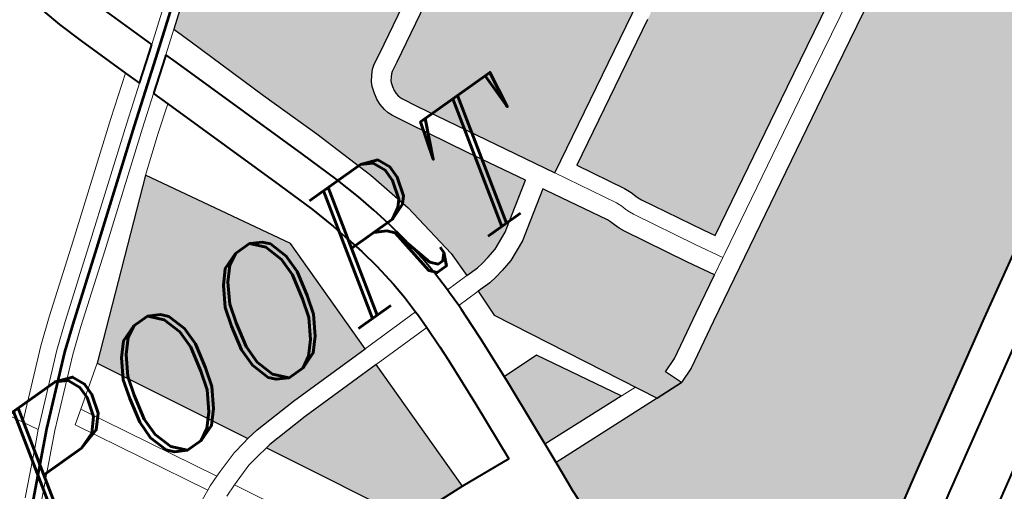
# Model space of a CAD drawing. Header units: metres. Extents: x 148316 to 148653, y 486436 to 486744.
# Tile 33 of 87: x 148543.87 to 148547.44, y 486711.25 to 486712.96. Entities that reach past the tile are written whole.
import ezdxf

# ---------------------------------------------------------------- set-up
doc = ezdxf.new("R2010")
doc.units = ezdxf.units.M
doc.header["$MEASUREMENT"] = 0
for name, color, linetype, lineweight in [('WVB-pen-brm-dik 018', 6, 'Continuous', 13), ('WVB-pen-brm-dik 050', 6, 'Continuous', 53), ('WVB-pen-dik 035', 1, 'Continuous', 40), ('WVB-raster-20%', 254, 'Continuous', 30), ('WVB-raster-60%', 253, 'Continuous', 30), ('WVB-tekst-dik 035', 1, 'Continuous', 40)]:
    doc.layers.add(name, color=color, linetype=linetype, lineweight=lineweight)
doc.styles.add('1 200   cursief   0.18', font='ITALICS.shx', dxfattribs={"height": 0.36})

# ---------------------------------------------------------------- blocks, each defined once
blk = doc.blocks.new('INZET')
at = {"layer": 'WVB-raster-20%', "extrusion": (0, 0, -1)}
for points in [[(0.123881, -0.090871), (0.123644, -0.090868), (0.123525, -0.090853), (0.123384, -0.090827), (0.123189, -0.090779), (0.122863, -0.090633), (0.12257, -0.090442), (0.122019, -0.090078), (0.122578, -0.08906), (0.123147, -0.088011), (0.1233, -0.087723), (0.123333, -0.087642), (0.123356, -0.087551), (0.123364, -0.087435), (0.123358, -0.087334), (0.123336, -0.087212), (0.123293, -0.087086), (0.123254, -0.087011), (0.123182, -0.086914), (0.123107, -0.086836), (0.123031, -0.086779), (0.122846, -0.086679), (0.121478, -0.085926), (0.12054, -0.085413), (0.119793, -0.085), (0.120095, -0.084355), (0.120217, -0.083981), (0.120268, -0.083831), (0.12074, -0.083203), (0.120803, -0.08298), (0.120787, -0.082601), (0.120704, -0.082367), (0.120538, -0.081994), (0.120401, -0.081632), (0.120483, -0.081367), (0.120859, -0.080854), (0.121009, -0.080655), (0.123171, -0.082285), (0.125618, -0.084153), (0.125499, -0.084525), (0.124994, -0.086079), (0.124612, -0.087203), (0.124247, -0.088377), (0.124036, -0.089256), (0.123881, -0.090379)], [(0.119798, -0.09289), (0.117177, -0.091454), (0.112537, -0.088929), (0.112563, -0.088883), (0.112637, -0.088739), (0.112689, -0.088616), (0.112745, -0.088451), (0.112809, -0.088251), (0.112836, -0.088109), (0.112868, -0.087923), (0.112873, -0.087799), (0.112882, -0.087623), (0.112875, -0.087424), (0.112861, -0.087199), (0.112827, -0.087001), (0.11281, -0.08691), (0.112776, -0.086766), (0.112742, -0.086659), (0.112689, -0.086478), (0.112596, -0.086203), (0.112166, -0.084888), (0.112116, -0.084751), (0.112075, -0.084638), (0.111804, -0.083896), (0.111589, -0.083243), (0.111436, -0.082764), (0.111296, -0.082374), (0.111276, -0.082289), (0.111332, -0.082282), (0.111486, -0.082257), (0.111683, -0.082208), (0.112271, -0.082007), (0.112691, -0.081864), (0.112694, -0.081862), (0.114337, -0.086697), (0.118527, -0.08899), (0.121101, -0.090399), (0.12064, -0.091241), (0.120584, -0.091371), (0.120556, -0.091471), (0.120536, -0.091523), (0.120509, -0.091586), (0.119916, -0.092678)]]:
    blk.add_hatch(color=256, dxfattribs=at).paths.add_polyline_path(points)
at = {"layer": 'WVB-raster-20%'}
blk.add_hatch(color=256, dxfattribs=at).paths.add_polyline_path([(-0.121509, -0.090279), (-0.12227, -0.088892), (-0.122839, -0.087845), (-0.122983, -0.087576), (-0.122999, -0.087534), (-0.123009, -0.087496), (-0.123013, -0.087432), (-0.12301, -0.087375), (-0.122996, -0.087301), (-0.12297, -0.087224), (-0.122956, -0.087197), (-0.122914, -0.08714), (-0.122875, -0.0871), (-0.122842, -0.087075), (-0.122678, -0.086986), (-0.121309, -0.086233), (-0.120371, -0.08572), (-0.119621, -0.085305), (-0.118835, -0.086227), (-0.118479, -0.086835), (-0.118257, -0.087321), (-0.117831, -0.088267)])
at = {"layer": 'WVB-raster-20%', "ltscale": 0.5}
blk.add_hatch(color=256, dxfattribs=at).paths.add_polyline_path([(-0.122871, -0.09427), (-0.124501, -0.094176), (-0.124403, -0.092912), (-0.124393, -0.092757), (-0.123691, -0.092775)])
at = {"layer": 'WVB-raster-60%'}
for points in [[(-0.128828, -0.090979), (-0.130261, -0.088283), (-0.127573, -0.08601), (-0.12615, -0.088541), (-0.126155, -0.090883), (-0.12776, -0.090902), (-0.1286, -0.090947)], [(-0.127203, -0.094037), (-0.128653, -0.091308), (-0.128566, -0.091296), (-0.127749, -0.091252), (-0.126155, -0.091233), (-0.126161, -0.093932), (-0.126692, -0.093907), (-0.126936, -0.09395)]]:
    blk.add_hatch(color=256, dxfattribs=at).paths.add_polyline_path(points)
at = {"layer": 'WVB-raster-60%', "ltscale": 0.5, "extrusion": (0, 0, -1)}
blk.add_hatch(color=256, dxfattribs=at).paths.add_polyline_path([(0.122486, -0.100404), (0.12159, -0.099864), (0.119378, -0.098525), (0.116693, -0.096928), (0.114935, -0.095906), (0.113636, -0.095155), (0.111993, -0.094198), (0.111888, -0.093906), (0.111805, -0.093718), (0.111693, -0.093564), (0.111597, -0.093477), (0.111501, -0.093412), (0.110411, -0.092801), (0.110411, -0.0928), (0.110511, -0.092623), (0.111091, -0.091562), (0.111139, -0.091474), (0.111211, -0.091342), (0.111768, -0.090313), (0.111825, -0.09021), (0.112221, -0.089497), (0.11676, -0.091968), (0.120722, -0.094137), (0.121543, -0.094595), (0.12184, -0.094705), (0.122361, -0.094679), (0.124532, -0.09457), (0.124549, -0.094792), (0.124578, -0.095161), (0.124598, -0.095535), (0.124659, -0.09662), (0.124675, -0.097068), (0.124664, -0.097394), (0.12462, -0.097877), (0.124573, -0.098135), (0.124509, -0.09837), (0.124394, -0.098747), (0.124082, -0.099222), (0.123815, -0.099538), (0.123373, -0.099941), (0.122851, -0.100274)])
at = {"layer": 'WVB-raster-60%', "extrusion": (0, 0, -1)}
blk.add_hatch(color=256, dxfattribs=at).paths.add_polyline_path([(0.12184, -0.094705), (0.121962, -0.094377), (0.121689, -0.094276), (0.120891, -0.09383), (0.120222, -0.093464), (0.120485, -0.092991), (0.121092, -0.091873), (0.121138, -0.091771), (0.121175, -0.091673), (0.121198, -0.091588), (0.121225, -0.091527), (0.121816, -0.090448), (0.12185, -0.090386), (0.122378, -0.090734), (0.122695, -0.090941), (0.123075, -0.091111), (0.12331, -0.091169), (0.123471, -0.091199), (0.12362, -0.091217), (0.123884, -0.091221), (0.123897, -0.091742), (0.122361, -0.094679)])
at = {"layer": 'WVB-pen-brm-dik 018'}
for p, q in [((-0.136292, -0.080479), (-0.131978, -0.088373)), ((-0.131978, -0.088373), (-0.136292, -0.080479)), ((-0.126107, -0.084149), (-0.123353, -0.082046)), ((-0.12726, -0.082886), (-0.127344, -0.082558)), ((-0.127111, -0.083356), (-0.12726, -0.082886)), ((-0.126445, -0.083139), (-0.126107, -0.084149)), ((-0.126797, -0.084293), (-0.127111, -0.083356)), ((-0.125618, -0.084153), (-0.126006, -0.084449)), ((-0.125499, -0.084525), (-0.125618, -0.084153)), ((-0.127486, -0.08481), (-0.126797, -0.084293)), ((-0.126797, -0.084293), (-0.127486, -0.08481)), ((-0.126696, -0.084593), (-0.126797, -0.084293)), ((-0.126006, -0.084449), (-0.125933, -0.084667)), ((-0.124994, -0.086079), (-0.125499, -0.084525)), ((-0.127305, -0.085049), (-0.126696, -0.084593)), ((-0.125933, -0.084667), (-0.1252, -0.086853)), ((-0.129332, -0.086223), (-0.127486, -0.08481)), ((-0.127486, -0.08481), (-0.129332, -0.086223)), ((-0.126596, -0.084892), (-0.127124, -0.085288)), ((-0.126495, -0.085192), (-0.126596, -0.084892)), ((-0.129151, -0.086462), (-0.127305, -0.085049)), ((-0.126495, -0.085192), (-0.126942, -0.085527)), ((-0.126942, -0.085527), (-0.126495, -0.085192)), ((-0.125864, -0.087073), (-0.126495, -0.085192)), ((-0.127124, -0.085288), (-0.128969, -0.0867)), ((-0.126942, -0.085527), (-0.127573, -0.08601)), ((-0.127573, -0.08601), (-0.126942, -0.085527)), ((-0.121478, -0.085926), (-0.122846, -0.086679)), ((-0.130261, -0.088283), (-0.127573, -0.08601)), ((-0.127573, -0.08601), (-0.12615, -0.088541)), ((-0.124612, -0.087203), (-0.124994, -0.086079)), ((-0.130482, -0.087093), (-0.129332, -0.086223)), ((-0.129332, -0.086223), (-0.130482, -0.087093)), ((-0.122678, -0.086986), (-0.121309, -0.086233)), ((-0.130298, -0.08733), (-0.129151, -0.086462)), ((-0.122846, -0.086679), (-0.123031, -0.086779)), ((-0.128969, -0.0867), (-0.130114, -0.087568)), ((-0.1252, -0.086853), (-0.125036, -0.087352)), ((-0.123107, -0.086836), (-0.123182, -0.086914)), ((-0.123031, -0.086779), (-0.123107, -0.086836)), ((-0.123254, -0.087011), (-0.123293, -0.087086)), ((-0.123182, -0.086914), (-0.123254, -0.087011)), ((-0.122842, -0.087075), (-0.122678, -0.086986)), ((-0.130912, -0.087434), (-0.130482, -0.087093)), ((-0.130482, -0.087093), (-0.130912, -0.087434)), ((-0.125701, -0.08757), (-0.125864, -0.087073)), ((-0.124247, -0.088377), (-0.124612, -0.087203)), ((-0.123336, -0.087212), (-0.123358, -0.087334)), ((-0.123293, -0.087086), (-0.123336, -0.087212)), ((-0.122996, -0.087301), (-0.12297, -0.087224)), ((-0.12297, -0.087224), (-0.122956, -0.087197)), ((-0.122956, -0.087197), (-0.122914, -0.08714)), ((-0.122914, -0.08714), (-0.122875, -0.0871)), ((-0.122875, -0.0871), (-0.122842, -0.087075)), ((-0.13072, -0.087664), (-0.130298, -0.08733)), ((-0.125036, -0.087352), (-0.124801, -0.088067)), ((-0.123358, -0.087334), (-0.123364, -0.087435)), ((-0.123013, -0.087432), (-0.12301, -0.087375)), ((-0.12301, -0.087375), (-0.122996, -0.087301)), ((-0.131978, -0.088373), (-0.130912, -0.087434)), ((-0.130912, -0.087434), (-0.131978, -0.088373)), ((-0.130114, -0.087568), (-0.130527, -0.087895)), ((-0.125471, -0.088273), (-0.125701, -0.08757)), ((-0.123364, -0.087435), (-0.123356, -0.087551)), ((-0.123356, -0.087551), (-0.123333, -0.087642)), ((-0.123009, -0.087496), (-0.123013, -0.087432)), ((-0.122999, -0.087534), (-0.123009, -0.087496)), ((-0.122983, -0.087576), (-0.122999, -0.087534)), ((-0.122839, -0.087845), (-0.122983, -0.087576)), ((-0.131795, -0.088611), (-0.13072, -0.087664)), ((-0.123333, -0.087642), (-0.1233, -0.087723)), ((-0.1233, -0.087723), (-0.123147, -0.088011)), ((-0.130527, -0.087895), (-0.131592, -0.088832)), ((-0.12227, -0.088892), (-0.122839, -0.087845)), ((-0.124801, -0.088067), (-0.124657, -0.088568)), ((-0.123147, -0.088011), (-0.122578, -0.08906)), ((-0.130261, -0.088283), (-0.130985, -0.088789)), ((-0.130985, -0.088789), (-0.130261, -0.088283)), ((-0.128828, -0.090979), (-0.130261, -0.088283)), ((-0.125335, -0.088744), (-0.125471, -0.088273)), ((-0.117831, -0.088267), (-0.121509, -0.090279)), ((-0.131828, -0.088643), (-0.131978, -0.088373)), ((-0.131978, -0.088373), (-0.131828, -0.088643)), ((-0.124036, -0.089256), (-0.124247, -0.088377)), ((-0.132054, -0.088859), (-0.131828, -0.088643)), ((-0.131828, -0.088643), (-0.131795, -0.088611)), ((-0.12615, -0.088541), (-0.126155, -0.090883)), ((-0.124657, -0.088568), (-0.124573, -0.088928)), ((-0.131592, -0.088832), (-0.132527, -0.089728)), ((-0.131233, -0.088962), (-0.130985, -0.088789)), ((-0.130985, -0.088789), (-0.131233, -0.088962)), ((-0.130985, -0.088789), (-0.129681, -0.091206)), ((-0.129681, -0.091206), (-0.130985, -0.088789)), ((-0.125256, -0.089085), (-0.125335, -0.088744)), ((-0.132738, -0.089514), (-0.132054, -0.088859)), ((-0.129962, -0.091318), (-0.131233, -0.088962)), ((-0.131233, -0.088962), (-0.129962, -0.091318)), ((-0.124573, -0.088928), (-0.124496, -0.08927)), ((-0.121509, -0.090279), (-0.12227, -0.088892)), ((-0.121101, -0.090399), (-0.118527, -0.08899)), ((-0.112537, -0.088929), (-0.117177, -0.091454)), ((-0.125182, -0.08941), (-0.125256, -0.089085)), ((-0.122578, -0.08906), (-0.122019, -0.090078)), ((-0.116928, -0.09166), (-0.112391, -0.089191)), ((-0.112391, -0.089191), (-0.116928, -0.09166)), ((-0.124496, -0.08927), (-0.124423, -0.089677)), ((-0.123881, -0.090379), (-0.124036, -0.089256)), ((-0.125115, -0.089783), (-0.125182, -0.08941)), ((-0.11676, -0.091968), (-0.112221, -0.089497)), ((-0.124423, -0.089677), (-0.124363, -0.090153)), ((-0.125059, -0.090228), (-0.125115, -0.089783)), ((-0.122019, -0.090078), (-0.12257, -0.090442)), ((-0.125032, -0.090533), (-0.125059, -0.090228)), ((-0.124363, -0.090153), (-0.124332, -0.090492)), ((-0.123881, -0.090871), (-0.123881, -0.090379)), ((-0.12257, -0.090442), (-0.122863, -0.090633)), ((-0.122378, -0.090734), (-0.12185, -0.090386)), ((-0.12185, -0.090386), (-0.121816, -0.090448)), ((-0.121509, -0.090279), (-0.12091, -0.091373)), ((-0.12091, -0.091373), (-0.121509, -0.090279)), ((-0.121509, -0.090279), (-0.121509, -0.090279)), ((-0.12064, -0.091241), (-0.121101, -0.090399)), ((-0.125023, -0.090869), (-0.125032, -0.090533)), ((-0.124332, -0.090492), (-0.124322, -0.090878)), ((-0.121816, -0.090448), (-0.121225, -0.091527)), ((-0.123189, -0.090779), (-0.123384, -0.090827)), ((-0.122863, -0.090633), (-0.123189, -0.090779)), ((-0.122695, -0.090941), (-0.122378, -0.090734)), ((-0.128933, -0.090994), (-0.128828, -0.090979)), ((-0.128828, -0.090979), (-0.128933, -0.090994)), ((-0.1286, -0.090947), (-0.128828, -0.090979)), ((-0.12776, -0.090902), (-0.1286, -0.090947)), ((-0.126155, -0.090883), (-0.12776, -0.090902)), ((-0.126155, -0.090883), (-0.125023, -0.090869)), ((-0.125023, -0.090869), (-0.126155, -0.090883)), ((-0.12502, -0.090952), (-0.125023, -0.090869)), ((-0.125018, -0.091219), (-0.12502, -0.090952)), ((-0.124322, -0.090878), (-0.123916, -0.090872)), ((-0.123916, -0.090872), (-0.124322, -0.090878)), ((-0.124322, -0.090878), (-0.12432, -0.090943)), ((-0.12432, -0.090943), (-0.12432, -0.091228)), ((-0.123916, -0.090872), (-0.123881, -0.090871)), ((-0.123881, -0.090871), (-0.123916, -0.090872)), ((-0.123644, -0.090868), (-0.123881, -0.090871)), ((-0.123525, -0.090853), (-0.123644, -0.090868)), ((-0.123384, -0.090827), (-0.123525, -0.090853)), ((-0.123075, -0.091111), (-0.122695, -0.090941)), ((-0.129585, -0.09117), (-0.129179, -0.091041)), ((-0.129179, -0.091041), (-0.129585, -0.09117)), ((-0.129179, -0.091041), (-0.128933, -0.090994)), ((-0.128933, -0.090994), (-0.129179, -0.091041)), ((-0.12331, -0.091169), (-0.123075, -0.091111)), ((-0.130194, -0.091424), (-0.129962, -0.091318)), ((-0.129962, -0.091318), (-0.130194, -0.091424)), ((-0.129962, -0.091318), (-0.129881, -0.091281)), ((-0.129881, -0.091281), (-0.129962, -0.091318)), ((-0.129881, -0.091281), (-0.129681, -0.091206)), ((-0.129681, -0.091206), (-0.129881, -0.091281)), ((-0.129681, -0.091206), (-0.129585, -0.09117)), ((-0.129585, -0.09117), (-0.129681, -0.091206)), ((-0.128653, -0.091308), (-0.128875, -0.091339)), ((-0.128875, -0.091339), (-0.128653, -0.091308)), ((-0.128653, -0.091308), (-0.128566, -0.091296)), ((-0.127203, -0.094037), (-0.128653, -0.091308)), ((-0.128566, -0.091296), (-0.127749, -0.091252)), ((-0.127749, -0.091252), (-0.126155, -0.091233)), ((-0.126155, -0.091233), (-0.126161, -0.093932)), ((-0.125018, -0.091219), (-0.126155, -0.091233)), ((-0.126155, -0.091233), (-0.125018, -0.091219)), ((-0.125032, -0.091642), (-0.125018, -0.091219)), ((-0.12432, -0.091315), (-0.124332, -0.091667)), ((-0.12391, -0.091222), (-0.12432, -0.091228)), ((-0.12432, -0.091228), (-0.12391, -0.091222)), ((-0.12432, -0.091228), (-0.12432, -0.091315)), ((-0.123884, -0.091221), (-0.12391, -0.091222)), ((-0.12391, -0.091222), (-0.123884, -0.091221)), ((-0.123897, -0.091742), (-0.123884, -0.091221)), ((-0.123884, -0.091221), (-0.12362, -0.091217)), ((-0.12362, -0.091217), (-0.123471, -0.091199)), ((-0.123471, -0.091199), (-0.12331, -0.091169)), ((-0.120584, -0.091371), (-0.12064, -0.091241)), ((-0.129092, -0.091381), (-0.129514, -0.091517)), ((-0.129514, -0.091517), (-0.129092, -0.091381)), ((-0.128875, -0.091339), (-0.129092, -0.091381)), ((-0.129092, -0.091381), (-0.128875, -0.091339)), ((-0.12091, -0.091373), (-0.120867, -0.091471)), ((-0.120867, -0.091471), (-0.12091, -0.091373)), ((-0.120867, -0.091471), (-0.120842, -0.091564)), ((-0.120842, -0.091564), (-0.120867, -0.091471)), ((-0.120556, -0.091471), (-0.120584, -0.091371)), ((-0.120536, -0.091523), (-0.120556, -0.091471)), ((-0.117177, -0.091454), (-0.119798, -0.09289)), ((-0.129514, -0.091517), (-0.129744, -0.091604)), ((-0.129744, -0.091604), (-0.129514, -0.091517)), ((-0.129514, -0.091517), (-0.128127, -0.094089)), ((-0.128127, -0.094089), (-0.129514, -0.091517)), ((-0.125043, -0.091931), (-0.125032, -0.091642)), ((-0.124332, -0.091667), (-0.124344, -0.091966)), ((-0.121225, -0.091527), (-0.121198, -0.091588)), ((-0.121198, -0.091588), (-0.121175, -0.091673)), ((-0.121175, -0.091673), (-0.121138, -0.091771)), ((-0.120842, -0.091564), (-0.120814, -0.091637)), ((-0.120814, -0.091637), (-0.120842, -0.091564)), ((-0.120814, -0.091637), (-0.120778, -0.091718)), ((-0.120778, -0.091718), (-0.120814, -0.091637)), ((-0.120509, -0.091586), (-0.120536, -0.091523)), ((-0.119916, -0.092678), (-0.120509, -0.091586)), ((-0.119845, -0.093258), (-0.116928, -0.09166)), ((-0.116928, -0.09166), (-0.119845, -0.093258)), ((-0.122361, -0.094679), (-0.123897, -0.091742)), ((-0.121138, -0.091771), (-0.121092, -0.091873)), ((-0.120778, -0.091718), (-0.120178, -0.092823)), ((-0.120178, -0.092823), (-0.120778, -0.091718)), ((-0.125101, -0.092863), (-0.125043, -0.091931)), ((-0.124344, -0.091966), (-0.124403, -0.092912)), ((-0.121092, -0.091873), (-0.120485, -0.092991)), ((-0.120722, -0.094137), (-0.11676, -0.091968)), ((-0.119798, -0.09289), (-0.119916, -0.092678)), ((-0.125191, -0.094016), (-0.125101, -0.092863)), ((-0.124403, -0.092912), (-0.124532, -0.09457)), ((-0.120178, -0.092823), (-0.119915, -0.093296)), ((-0.119915, -0.093296), (-0.120178, -0.092823)), ((-0.120485, -0.092991), (-0.120222, -0.093464)), ((-0.119915, -0.093296), (-0.120222, -0.093464)), ((-0.120222, -0.093464), (-0.119915, -0.093296)), ((-0.119915, -0.093296), (-0.119845, -0.093258)), ((-0.119845, -0.093258), (-0.119915, -0.093296)), ((-0.120222, -0.093464), (-0.120891, -0.09383)), ((-0.120891, -0.09383), (-0.121689, -0.094276)), ((-0.126161, -0.093932), (-0.125191, -0.094016)), ((-0.121543, -0.094595), (-0.120722, -0.094137)), ((-0.121689, -0.094276), (-0.121962, -0.094377)), ((-0.121962, -0.094377), (-0.12184, -0.094705)), ((-0.124532, -0.09457), (-0.122361, -0.094679)), ((-0.12184, -0.094705), (-0.121543, -0.094595)), ((-0.115882, -0.098307), (-0.118555, -0.099897))]:
    blk.add_line(p, q, dxfattribs=at)
at = {"layer": 'WVB-pen-brm-dik 018', "ltscale": 0.5}
for p, q in [((-0.124393, -0.092757), (-0.123691, -0.092775)), ((-0.123691, -0.092775), (-0.122871, -0.09427)), ((-0.122566, -0.094288), (-0.124501, -0.094176))]:
    blk.add_line(p, q, dxfattribs=at)
at = {"layer": 'WVB-pen-brm-dik 050'}
blk.add_line((-0.126686, -0.084772), (-0.126097, -0.08433), dxfattribs=at)
at = {"layer": 'WVB-pen-brm-dik 050', "flags": 128}
for points in [[(-0.125709, -0.084034), (-0.123262, -0.082166), (-0.121099, -0.080536)], [(-0.126097, -0.08433), (-0.125709, -0.084034)], [(-0.134302, -0.091473), (-0.133836, -0.090922), (-0.133256, -0.09025), (-0.132633, -0.089621), (-0.131694, -0.088722), (-0.130623, -0.087779), (-0.130206, -0.087449), (-0.12906, -0.086581), (-0.127214, -0.085169), (-0.126686, -0.084772)]]:
    blk.add_lwpolyline(points, dxfattribs=at)
at = {"layer": 'WVB-pen-dik 035'}
for p, q in [((-0.126042, -0.084477), (-0.126596, -0.084892)), ((-0.126006, -0.084449), (-0.126042, -0.084477)), ((-0.125933, -0.084667), (-0.126006, -0.084449)), ((-0.1252, -0.086853), (-0.125933, -0.084667)), ((-0.126596, -0.084892), (-0.126495, -0.085192)), ((-0.126495, -0.085192), (-0.125864, -0.087073)), ((-0.125036, -0.087352), (-0.1252, -0.086853)), ((-0.125864, -0.087073), (-0.125701, -0.08757)), ((-0.124801, -0.088067), (-0.125036, -0.087352)), ((-0.125701, -0.08757), (-0.125471, -0.088273)), ((-0.124657, -0.088568), (-0.124801, -0.088067)), ((-0.125471, -0.088273), (-0.125335, -0.088744)), ((-0.124573, -0.088928), (-0.124657, -0.088568)), ((-0.125335, -0.088744), (-0.125256, -0.089085)), ((-0.124496, -0.08927), (-0.124573, -0.088928)), ((-0.125256, -0.089085), (-0.125182, -0.08941)), ((-0.124423, -0.089677), (-0.124496, -0.08927)), ((-0.125182, -0.08941), (-0.125115, -0.089783)), ((-0.124363, -0.090153), (-0.124423, -0.089677)), ((-0.125115, -0.089783), (-0.125059, -0.090228)), ((-0.125059, -0.090228), (-0.125032, -0.090533)), ((-0.124332, -0.090492), (-0.124363, -0.090153)), ((-0.125032, -0.090533), (-0.125023, -0.090869)), ((-0.124322, -0.090878), (-0.124332, -0.090492)), ((-0.125023, -0.090869), (-0.12502, -0.090952)), ((-0.12502, -0.090952), (-0.125018, -0.091219)), ((-0.12432, -0.090943), (-0.124322, -0.090878)), ((-0.12432, -0.091228), (-0.12432, -0.090943)), ((-0.125018, -0.091219), (-0.125032, -0.091642)), ((-0.124332, -0.091667), (-0.12432, -0.091315)), ((-0.12432, -0.091315), (-0.12432, -0.091228)), ((-0.125032, -0.091642), (-0.125043, -0.091931)), ((-0.124344, -0.091966), (-0.124332, -0.091667)), ((-0.125043, -0.091931), (-0.125101, -0.092863)), ((-0.124403, -0.092912), (-0.124344, -0.091966)), ((-0.125101, -0.092863), (-0.125191, -0.094016)), ((-0.124532, -0.09457), (-0.124403, -0.092912)), ((-0.126161, -0.093932), (-0.126692, -0.093907)), ((-0.125191, -0.094016), (-0.126161, -0.093932)), ((-0.124549, -0.094792), (-0.124532, -0.09457)), ((-0.124578, -0.095161), (-0.124549, -0.094792)), ((-0.124598, -0.095535), (-0.124578, -0.095161))]:
    blk.add_line(p, q, dxfattribs=at)
at = {"layer": 'WVB-pen-dik 035', "flags": 128}
for points in [[(-0.126993, -0.073821), (-0.127013, -0.073952), (-0.127033, -0.074093), (-0.127111, -0.07464), (-0.127186, -0.075232), (-0.127336, -0.076451), (-0.127366, -0.076701), (-0.127381, -0.076823), (-0.127452, -0.077417), (-0.127547, -0.078291), (-0.127601, -0.078825), (-0.127634, -0.079196), (-0.127668, -0.079703), (-0.127668, -0.079986), (-0.127662, -0.080322), (-0.127654, -0.080602), (-0.127617, -0.081007), (-0.127592, -0.08124), (-0.127547, -0.081546), (-0.127477, -0.081958), (-0.127344, -0.082558), (-0.12726, -0.082886), (-0.127111, -0.083356), (-0.126797, -0.084293)], [(-0.126107, -0.084149), (-0.126445, -0.083139), (-0.126587, -0.082693), (-0.126663, -0.082395), (-0.12679, -0.081823), (-0.126856, -0.081436), (-0.126897, -0.081151), (-0.126921, -0.080937), (-0.126955, -0.08056), (-0.126962, -0.080305), (-0.126968, -0.079979), (-0.126968, -0.079726), (-0.126936, -0.079251), (-0.126904, -0.078891), (-0.126851, -0.078364), (-0.126756, -0.077497), (-0.126723, -0.077221)], [(-0.126224, -0.084238), (-0.126107, -0.084149)], [(-0.126797, -0.084293), (-0.126696, -0.084593)], [(-0.126696, -0.084593), (-0.126224, -0.084238)], [(-0.111993, -0.094198), (-0.113636, -0.095155), (-0.114935, -0.095906), (-0.116693, -0.096928), (-0.119378, -0.098525), (-0.12159, -0.099864), (-0.122486, -0.100404)], [(-0.112599, -0.095361), (-0.113285, -0.09576), (-0.114584, -0.096512), (-0.116338, -0.097532), (-0.119018, -0.099125), (-0.121092, -0.10038)], [(-0.119165, -0.100267), (-0.118555, -0.099897), (-0.115882, -0.098307), (-0.114132, -0.09729), (-0.113483, -0.096915)]]:
    blk.add_lwpolyline(points, dxfattribs=at)
at = {"layer": 'WVB-raster-20%', "flags": 128}
for points in [[(-0.123171, -0.082285), (-0.125618, -0.084153), (-0.125499, -0.084525), (-0.124994, -0.086079), (-0.124612, -0.087203), (-0.124247, -0.088377), (-0.124036, -0.089256), (-0.123881, -0.090379), (-0.123881, -0.090871), (-0.123644, -0.090868), (-0.123525, -0.090853), (-0.123384, -0.090827), (-0.123189, -0.090779), (-0.122863, -0.090633), (-0.12257, -0.090442), (-0.122019, -0.090078), (-0.122578, -0.08906), (-0.123147, -0.088011), (-0.1233, -0.087723), (-0.123333, -0.087642), (-0.123356, -0.087551), (-0.123364, -0.087435), (-0.123358, -0.087334), (-0.123336, -0.087212), (-0.123293, -0.087086), (-0.123254, -0.087011), (-0.123182, -0.086914), (-0.123107, -0.086836), (-0.123031, -0.086779), (-0.122846, -0.086679), (-0.121478, -0.085926)], [(-0.118527, -0.08899), (-0.121101, -0.090399), (-0.12064, -0.091241), (-0.120584, -0.091371), (-0.120556, -0.091471), (-0.120536, -0.091523), (-0.120509, -0.091586), (-0.119916, -0.092678), (-0.119798, -0.09289), (-0.117177, -0.091454), (-0.112537, -0.088929)]]:
    blk.add_lwpolyline(points, dxfattribs=at)
blk.add_lwpolyline([(-0.117831, -0.088267), (-0.118257, -0.087321), (-0.118479, -0.086835), (-0.118835, -0.086227), (-0.119621, -0.085305), (-0.120371, -0.08572), (-0.121309, -0.086233), (-0.122678, -0.086986), (-0.122842, -0.087075), (-0.122875, -0.0871), (-0.122914, -0.08714), (-0.122956, -0.087197), (-0.12297, -0.087224), (-0.122996, -0.087301), (-0.12301, -0.087375), (-0.123013, -0.087432), (-0.123009, -0.087496), (-0.122999, -0.087534), (-0.122983, -0.087576), (-0.122839, -0.087845), (-0.12227, -0.088892), (-0.121509, -0.090279), (-0.121509, -0.090279)], close=True, dxfattribs=at)
at = {"layer": 'WVB-raster-20%', "ltscale": 0.5, "flags": 128}
blk.add_lwpolyline([(-0.124403, -0.092912), (-0.124501, -0.094176), (-0.122871, -0.09427), (-0.123691, -0.092775), (-0.124393, -0.092757)], close=True, dxfattribs=at)
at = {"layer": 'WVB-raster-60%', "flags": 128}
for points in [[(-0.126155, -0.090883), (-0.12615, -0.088541), (-0.127573, -0.08601), (-0.130261, -0.088283), (-0.128828, -0.090979), (-0.1286, -0.090947), (-0.12776, -0.090902)], [(-0.120222, -0.093464), (-0.120485, -0.092991), (-0.121092, -0.091873), (-0.121138, -0.091771), (-0.121175, -0.091673), (-0.121198, -0.091588), (-0.121225, -0.091527), (-0.121816, -0.090448), (-0.12185, -0.090386), (-0.122378, -0.090734), (-0.122695, -0.090941), (-0.123075, -0.091111), (-0.12331, -0.091169), (-0.123471, -0.091199), (-0.12362, -0.091217), (-0.123884, -0.091221), (-0.123897, -0.091742), (-0.122361, -0.094679), (-0.12184, -0.094705), (-0.121962, -0.094377), (-0.121689, -0.094276), (-0.120891, -0.09383)], [(-0.126161, -0.093932), (-0.126155, -0.091233), (-0.127749, -0.091252), (-0.128566, -0.091296), (-0.128653, -0.091308), (-0.127203, -0.094037), (-0.126936, -0.09395), (-0.126692, -0.093907)]]:
    blk.add_lwpolyline(points, close=True, dxfattribs=at)
at = {"layer": 'WVB-raster-60%', "ltscale": 0.5, "flags": 128}
for points in [[(-0.112221, -0.089497), (-0.11676, -0.091968), (-0.120722, -0.094137), (-0.121543, -0.094595), (-0.12184, -0.094705), (-0.122361, -0.094679), (-0.124532, -0.09457), (-0.124549, -0.094792), (-0.124578, -0.095161), (-0.124598, -0.095535)], [(-0.12159, -0.099864), (-0.119378, -0.098525), (-0.116693, -0.096928), (-0.114935, -0.095906)]]:
    blk.add_lwpolyline(points, dxfattribs=at)
at = {"layer": 'WVB-tekst-dik 035', "style": '1 200   cursief   0.18'}
blk.add_text('ALMERE-POORT', height=0.0024, dxfattribs=at).set_placement((-0.149695, -0.090514))

msp = doc.modelspace()

# ---------------------------------------------------------------- block references
at = {"layer": 'WVB-raster-60%', "xscale": 200, "yscale": 200, "zscale": 200, "rotation": 35.4407035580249}
msp.add_blockref('INZET', (148555.136, 486741.2042), dxfattribs=at)

doc.saveas('drawing.dxf')
